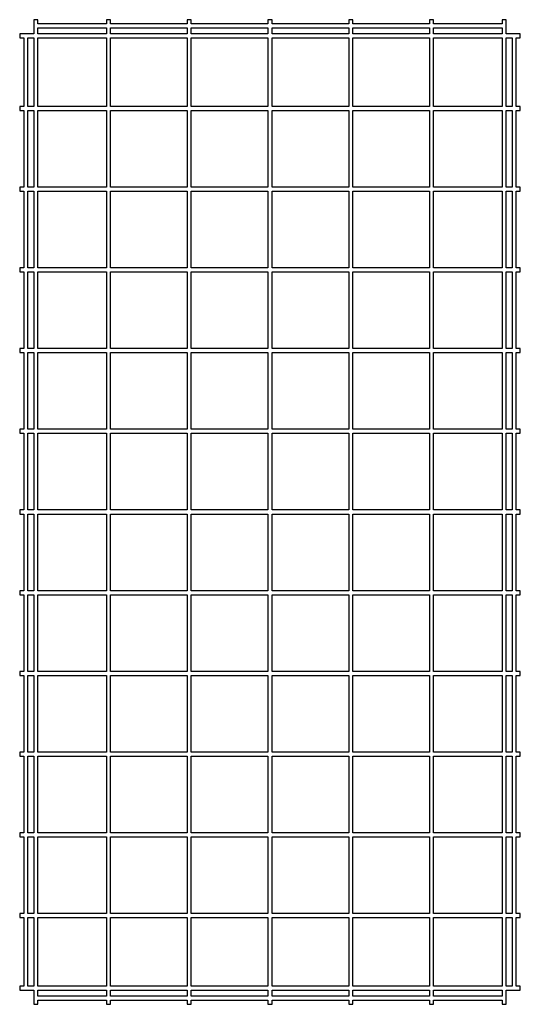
# Model space of a CAD drawing. Header units: inches. Extents: x -12.2 to 12.2, y -24 to 24.
import ezdxf

# ---------------------------------------------------------------- set-up
doc = ezdxf.new("R2010")
doc.units = ezdxf.units.IN
doc.layers.get('0').update_dxf_attribs({"true_color": 0xc2ced6})

msp = doc.modelspace()

# ---------------------------------------------------------------- linework, layer by layer
at = {"color": 18, "true_color": 0x000000}
for points in [[(11.516, 23.622), (11.516, 23.819), (11.516, 24.016), (11.319, 24.016), (11.319, 23.819), (7.972, 23.819), (7.972, 24.016), (7.776, 24.016), (7.776, 23.819), (4.035, 23.819), (4.035, 24.016), (3.839, 24.016), (3.839, 23.819), (0.098, 23.819), (0.098, 24.016), (-0.098, 24.016), (-0.098, 23.819), (-3.839, 23.819), (-3.839, 24.016), (-4.035, 24.016), (-4.035, 23.819), (-7.776, 23.819), (-7.776, 24.016), (-7.972, 24.016), (-7.972, 23.819), (-11.319, 23.819), (-11.319, 24.016), (-11.516, 24.016), (-11.516, 23.819), (-11.516, 23.622), (-11.516, 23.327), (-12.205, 23.327), (-12.205, 23.13), (-12.008, 23.13), (-12.008, 19.783), (-12.205, 19.783), (-12.205, 19.587), (-12.008, 19.587), (-12.008, 15.846), (-12.205, 15.846), (-12.205, 15.65), (-12.008, 15.65), (-12.008, 11.909), (-12.205, 11.909), (-12.205, 11.713), (-12.008, 11.713), (-12.008, 7.972), (-12.205, 7.972), (-12.205, 7.776), (-12.008, 7.776), (-12.008, 4.035), (-12.205, 4.035), (-12.205, 3.839), (-12.008, 3.839), (-12.008, 0.098), (-12.205, 0.098), (-12.205, -0.098), (-12.008, -0.098), (-12.008, -3.839), (-12.205, -3.839), (-12.205, -4.035), (-12.008, -4.035), (-12.008, -7.776), (-12.205, -7.776), (-12.205, -7.972), (-12.008, -7.972), (-12.008, -11.713), (-12.205, -11.713), (-12.205, -11.909), (-12.008, -11.909), (-12.008, -15.65), (-12.205, -15.65), (-12.205, -15.846), (-12.008, -15.846), (-12.008, -19.587), (-12.205, -19.587), (-12.205, -19.783), (-12.008, -19.783), (-12.008, -23.13), (-12.205, -23.13), (-12.205, -23.327), (-11.516, -23.327), (-11.516, -23.622), (-11.516, -23.819), (-11.516, -24.016), (-11.319, -24.016), (-11.319, -23.819), (-7.972, -23.819), (-7.972, -24.016), (-7.776, -24.016), (-7.776, -23.819), (-4.035, -23.819), (-4.035, -24.016), (-3.839, -24.016), (-3.839, -23.819), (-0.098, -23.819), (-0.098, -24.016), (0.098, -24.016), (0.098, -23.819), (3.839, -23.819), (3.839, -24.016), (4.035, -24.016), (4.035, -23.819), (7.776, -23.819), (7.776, -24.016), (7.972, -24.016), (7.972, -23.819), (11.319, -23.819), (11.319, -24.016), (11.516, -24.016), (11.516, -23.819), (11.516, -23.622), (11.516, -23.327), (12.205, -23.327), (12.205, -23.13), (12.008, -23.13), (12.008, -19.783), (12.205, -19.783), (12.205, -19.587), (12.008, -19.587), (12.008, -15.846), (12.205, -15.846), (12.205, -15.65), (12.008, -15.65), (12.008, -11.909), (12.205, -11.909), (12.205, -11.713), (12.008, -11.713), (12.008, -7.972), (12.205, -7.972), (12.205, -7.776), (12.008, -7.776), (12.008, -4.035), (12.205, -4.035), (12.205, -3.839), (12.008, -3.839), (12.008, -0.098), (12.205, -0.098), (12.205, 0.098), (12.008, 0.098), (12.008, 3.839), (12.205, 3.839), (12.205, 4.035), (12.008, 4.035), (12.008, 7.776), (12.205, 7.776), (12.205, 7.972), (12.008, 7.972), (12.008, 11.713), (12.205, 11.713), (12.205, 11.909), (12.008, 11.909), (12.008, 15.65), (12.205, 15.65), (12.205, 15.846), (12.008, 15.846), (12.008, 19.587), (12.205, 19.587), (12.205, 19.783), (12.008, 19.783), (12.008, 23.13), (12.205, 23.13), (12.205, 23.327), (11.516, 23.327), (11.516, 23.622)], [(-11.319, 23.622), (-7.972, 23.622), (-7.972, 23.327), (-11.319, 23.327), (-11.319, 23.622)], [(-7.776, 23.622), (-4.035, 23.622), (-4.035, 23.327), (-7.776, 23.327), (-7.776, 23.622)], [(-0.098, 23.327), (-3.839, 23.327), (-3.839, 23.622), (-0.098, 23.622), (-0.098, 23.327)], [(3.839, 23.327), (0.098, 23.327), (0.098, 23.622), (3.839, 23.622), (3.839, 23.327)], [(7.776, 23.327), (4.035, 23.327), (4.035, 23.622), (7.776, 23.622), (7.776, 23.327)], [(11.319, 23.327), (7.972, 23.327), (7.972, 23.622), (11.319, 23.622), (11.319, 23.327)], [(-11.811, 23.13), (-11.516, 23.13), (-11.516, 19.783), (-11.811, 19.783), (-11.811, 23.13)], [(-11.319, 23.13), (-7.972, 23.13), (-7.972, 19.783), (-11.319, 19.783), (-11.319, 23.13)], [(-7.776, 23.13), (-4.035, 23.13), (-4.035, 19.783), (-7.776, 19.783), (-7.776, 23.13)], [(-0.098, 19.783), (-3.839, 19.783), (-3.839, 23.13), (-0.098, 23.13), (-0.098, 19.783)], [(3.839, 19.783), (0.098, 19.783), (0.098, 23.13), (3.839, 23.13), (3.839, 19.783)], [(7.776, 19.783), (4.035, 19.783), (4.035, 23.13), (7.776, 23.13), (7.776, 19.783)], [(11.319, 19.783), (7.972, 19.783), (7.972, 23.13), (11.319, 23.13), (11.319, 19.783)], [(11.811, 19.783), (11.516, 19.783), (11.516, 23.13), (11.811, 23.13), (11.811, 19.783)], [(-11.811, 19.587), (-11.516, 19.587), (-11.516, 15.846), (-11.811, 15.846), (-11.811, 19.587)], [(-11.319, 19.587), (-7.972, 19.587), (-7.972, 15.846), (-11.319, 15.846), (-11.319, 19.587)], [(-7.776, 19.587), (-4.035, 19.587), (-4.035, 15.846), (-7.776, 15.846), (-7.776, 19.587)], [(-0.098, 15.846), (-3.839, 15.846), (-3.839, 19.587), (-0.098, 19.587), (-0.098, 15.846)], [(3.839, 15.846), (0.098, 15.846), (0.098, 19.587), (3.839, 19.587), (3.839, 15.846)], [(7.776, 15.846), (4.035, 15.846), (4.035, 19.587), (7.776, 19.587), (7.776, 15.846)], [(11.319, 15.846), (7.972, 15.846), (7.972, 19.587), (11.319, 19.587), (11.319, 15.846)], [(11.811, 15.846), (11.516, 15.846), (11.516, 19.587), (11.811, 19.587), (11.811, 15.846)], [(-11.811, 15.65), (-11.516, 15.65), (-11.516, 11.909), (-11.811, 11.909), (-11.811, 15.65)], [(-11.319, 15.65), (-7.972, 15.65), (-7.972, 11.909), (-11.319, 11.909), (-11.319, 15.65)], [(-7.776, 15.65), (-4.035, 15.65), (-4.035, 11.909), (-7.776, 11.909), (-7.776, 15.65)], [(-0.098, 11.909), (-3.839, 11.909), (-3.839, 15.65), (-0.098, 15.65), (-0.098, 11.909)], [(3.839, 11.909), (0.098, 11.909), (0.098, 15.65), (3.839, 15.65), (3.839, 11.909)], [(7.776, 11.909), (4.035, 11.909), (4.035, 15.65), (7.776, 15.65), (7.776, 11.909)], [(11.319, 11.909), (7.972, 11.909), (7.972, 15.65), (11.319, 15.65), (11.319, 11.909)], [(11.811, 11.909), (11.516, 11.909), (11.516, 15.65), (11.811, 15.65), (11.811, 11.909)], [(-11.811, 11.713), (-11.516, 11.713), (-11.516, 7.972), (-11.811, 7.972), (-11.811, 11.713)], [(-11.319, 11.713), (-7.972, 11.713), (-7.972, 7.972), (-11.319, 7.972), (-11.319, 11.713)], [(-7.776, 11.713), (-4.035, 11.713), (-4.035, 7.972), (-7.776, 7.972), (-7.776, 11.713)], [(-0.098, 7.972), (-3.839, 7.972), (-3.839, 11.713), (-0.098, 11.713), (-0.098, 7.972)], [(3.839, 7.972), (0.098, 7.972), (0.098, 11.713), (3.839, 11.713), (3.839, 7.972)], [(7.776, 7.972), (4.035, 7.972), (4.035, 11.713), (7.776, 11.713), (7.776, 7.972)], [(11.319, 7.972), (7.972, 7.972), (7.972, 11.713), (11.319, 11.713), (11.319, 7.972)], [(11.811, 7.972), (11.516, 7.972), (11.516, 11.713), (11.811, 11.713), (11.811, 7.972)], [(-11.811, 7.776), (-11.516, 7.776), (-11.516, 4.035), (-11.811, 4.035), (-11.811, 7.776)], [(-11.319, 7.776), (-7.972, 7.776), (-7.972, 4.035), (-11.319, 4.035), (-11.319, 7.776)], [(-7.776, 7.776), (-4.035, 7.776), (-4.035, 4.035), (-7.776, 4.035), (-7.776, 7.776)], [(-0.098, 4.035), (-3.839, 4.035), (-3.839, 7.776), (-0.098, 7.776), (-0.098, 4.035)], [(3.839, 4.035), (0.098, 4.035), (0.098, 7.776), (3.839, 7.776), (3.839, 4.035)], [(7.776, 4.035), (4.035, 4.035), (4.035, 7.776), (7.776, 7.776), (7.776, 4.035)], [(11.319, 4.035), (7.972, 4.035), (7.972, 7.776), (11.319, 7.776), (11.319, 4.035)], [(11.811, 4.035), (11.516, 4.035), (11.516, 7.776), (11.811, 7.776), (11.811, 4.035)], [(-11.811, 3.839), (-11.516, 3.839), (-11.516, 0.098), (-11.811, 0.098), (-11.811, 3.839)], [(-11.319, 3.839), (-7.972, 3.839), (-7.972, 0.098), (-11.319, 0.098), (-11.319, 3.839)], [(-7.776, 3.839), (-4.035, 3.839), (-4.035, 0.098), (-7.776, 0.098), (-7.776, 3.839)], [(-0.098, 0.098), (-3.839, 0.098), (-3.839, 3.839), (-0.098, 3.839), (-0.098, 0.098)], [(3.839, 0.098), (0.098, 0.098), (0.098, 3.839), (3.839, 3.839), (3.839, 0.098)], [(7.776, 0.098), (4.035, 0.098), (4.035, 3.839), (7.776, 3.839), (7.776, 0.098)], [(11.319, 0.098), (7.972, 0.098), (7.972, 3.839), (11.319, 3.839), (11.319, 0.098)], [(11.811, 0.098), (11.516, 0.098), (11.516, 3.839), (11.811, 3.839), (11.811, 0.098)], [(-11.811, -0.098), (-11.516, -0.098), (-11.516, -3.839), (-11.811, -3.839), (-11.811, -0.098)], [(-11.319, -0.098), (-7.972, -0.098), (-7.972, -3.839), (-11.319, -3.839), (-11.319, -0.098)], [(-7.776, -0.098), (-4.035, -0.098), (-4.035, -3.839), (-7.776, -3.839), (-7.776, -0.098)], [(-0.098, -3.839), (-3.839, -3.839), (-3.839, -0.098), (-0.098, -0.098), (-0.098, -3.839)], [(3.839, -3.839), (0.098, -3.839), (0.098, -0.098), (3.839, -0.098), (3.839, -3.839)], [(7.776, -3.839), (4.035, -3.839), (4.035, -0.098), (7.776, -0.098), (7.776, -3.839)], [(11.319, -3.839), (7.972, -3.839), (7.972, -0.098), (11.319, -0.098), (11.319, -3.839)], [(11.811, -3.839), (11.516, -3.839), (11.516, -0.098), (11.811, -0.098), (11.811, -3.839)], [(-11.811, -4.035), (-11.516, -4.035), (-11.516, -7.776), (-11.811, -7.776), (-11.811, -4.035)], [(-11.319, -4.035), (-7.972, -4.035), (-7.972, -7.776), (-11.319, -7.776), (-11.319, -4.035)], [(-7.776, -4.035), (-4.035, -4.035), (-4.035, -7.776), (-7.776, -7.776), (-7.776, -4.035)], [(-0.098, -7.776), (-3.839, -7.776), (-3.839, -4.035), (-0.098, -4.035), (-0.098, -7.776)], [(3.839, -7.776), (0.098, -7.776), (0.098, -4.035), (3.839, -4.035), (3.839, -7.776)], [(7.776, -7.776), (4.035, -7.776), (4.035, -4.035), (7.776, -4.035), (7.776, -7.776)], [(11.319, -7.776), (7.972, -7.776), (7.972, -4.035), (11.319, -4.035), (11.319, -7.776)], [(11.811, -7.776), (11.516, -7.776), (11.516, -4.035), (11.811, -4.035), (11.811, -7.776)], [(-11.811, -7.972), (-11.516, -7.972), (-11.516, -11.713), (-11.811, -11.713), (-11.811, -7.972)], [(-11.319, -7.972), (-7.972, -7.972), (-7.972, -11.713), (-11.319, -11.713), (-11.319, -7.972)], [(-7.776, -7.972), (-4.035, -7.972), (-4.035, -11.713), (-7.776, -11.713), (-7.776, -7.972)], [(-0.098, -11.713), (-3.839, -11.713), (-3.839, -7.972), (-0.098, -7.972), (-0.098, -11.713)], [(3.839, -11.713), (0.098, -11.713), (0.098, -7.972), (3.839, -7.972), (3.839, -11.713)], [(7.776, -11.713), (4.035, -11.713), (4.035, -7.972), (7.776, -7.972), (7.776, -11.713)], [(11.319, -11.713), (7.972, -11.713), (7.972, -7.972), (11.319, -7.972), (11.319, -11.713)], [(11.811, -11.713), (11.516, -11.713), (11.516, -7.972), (11.811, -7.972), (11.811, -11.713)], [(-11.811, -11.909), (-11.516, -11.909), (-11.516, -15.65), (-11.811, -15.65), (-11.811, -11.909)], [(-11.319, -11.909), (-7.972, -11.909), (-7.972, -15.65), (-11.319, -15.65), (-11.319, -11.909)], [(-7.776, -11.909), (-4.035, -11.909), (-4.035, -15.65), (-7.776, -15.65), (-7.776, -11.909)], [(-0.098, -15.65), (-3.839, -15.65), (-3.839, -11.909), (-0.098, -11.909), (-0.098, -15.65)], [(3.839, -15.65), (0.098, -15.65), (0.098, -11.909), (3.839, -11.909), (3.839, -15.65)], [(7.776, -15.65), (4.035, -15.65), (4.035, -11.909), (7.776, -11.909), (7.776, -15.65)], [(11.319, -15.65), (7.972, -15.65), (7.972, -11.909), (11.319, -11.909), (11.319, -15.65)], [(11.811, -15.65), (11.516, -15.65), (11.516, -11.909), (11.811, -11.909), (11.811, -15.65)], [(-11.811, -15.846), (-11.516, -15.846), (-11.516, -19.587), (-11.811, -19.587), (-11.811, -15.846)], [(-11.319, -15.846), (-7.972, -15.846), (-7.972, -19.587), (-11.319, -19.587), (-11.319, -15.846)], [(-7.776, -15.846), (-4.035, -15.846), (-4.035, -19.587), (-7.776, -19.587), (-7.776, -15.846)], [(-0.098, -19.587), (-3.839, -19.587), (-3.839, -15.846), (-0.098, -15.846), (-0.098, -19.587)], [(3.839, -19.587), (0.098, -19.587), (0.098, -15.846), (3.839, -15.846), (3.839, -19.587)], [(7.776, -19.587), (4.035, -19.587), (4.035, -15.846), (7.776, -15.846), (7.776, -19.587)], [(11.319, -19.587), (7.972, -19.587), (7.972, -15.846), (11.319, -15.846), (11.319, -19.587)], [(11.811, -19.587), (11.516, -19.587), (11.516, -15.846), (11.811, -15.846), (11.811, -19.587)], [(-11.811, -19.783), (-11.516, -19.783), (-11.516, -23.13), (-11.811, -23.13), (-11.811, -19.783)], [(-11.319, -19.783), (-7.972, -19.783), (-7.972, -23.13), (-11.319, -23.13), (-11.319, -19.783)], [(-7.776, -19.783), (-4.035, -19.783), (-4.035, -23.13), (-7.776, -23.13), (-7.776, -19.783)], [(-0.098, -23.13), (-3.839, -23.13), (-3.839, -19.783), (-0.098, -19.783), (-0.098, -23.13)], [(3.839, -23.13), (0.098, -23.13), (0.098, -19.783), (3.839, -19.783), (3.839, -23.13)], [(7.776, -23.13), (4.035, -23.13), (4.035, -19.783), (7.776, -19.783), (7.776, -23.13)], [(11.319, -23.13), (7.972, -23.13), (7.972, -19.783), (11.319, -19.783), (11.319, -23.13)], [(11.811, -23.13), (11.516, -23.13), (11.516, -19.783), (11.811, -19.783), (11.811, -23.13)], [(-11.319, -23.327), (-7.972, -23.327), (-7.972, -23.622), (-11.319, -23.622), (-11.319, -23.327)], [(-7.776, -23.327), (-4.035, -23.327), (-4.035, -23.622), (-7.776, -23.622), (-7.776, -23.327)], [(-0.098, -23.622), (-3.839, -23.622), (-3.839, -23.327), (-0.098, -23.327), (-0.098, -23.622)], [(3.839, -23.622), (0.098, -23.622), (0.098, -23.327), (3.839, -23.327), (3.839, -23.622)], [(7.776, -23.622), (4.035, -23.622), (4.035, -23.327), (7.776, -23.327), (7.776, -23.622)], [(11.319, -23.622), (7.972, -23.622), (7.972, -23.327), (11.319, -23.327), (11.319, -23.622)]]:
    msp.add_lwpolyline(points, close=True, dxfattribs=at)

doc.saveas('drawing.dxf')
